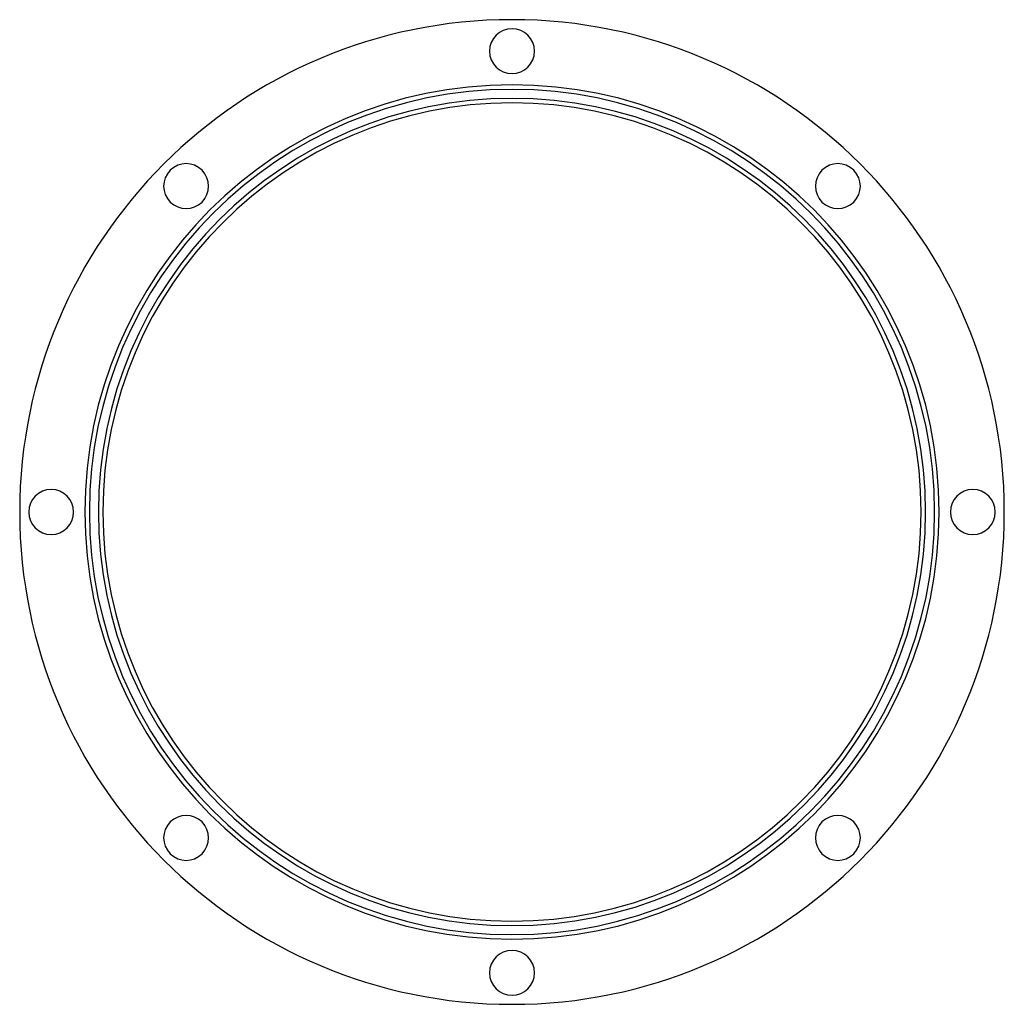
# Model space of a CAD drawing. Header units: millimetres. Extents: x -110 to 110, y -110 to 110.
import ezdxf

# ---------------------------------------------------------------- set-up
doc = ezdxf.new("R2010")
doc.units = ezdxf.units.MM
doc.layers.add('HIDDEN', color=7, linetype='Continuous')
doc.layers.add('THICK', color=7, linetype='Continuous')

msp = doc.modelspace()

# ---------------------------------------------------------------- linework, layer by layer
at = {"layer": 'HIDDEN'}
for radius, start, end in [(95, 0, 180), (94, 0, 180), (92, 0, 180), (95, 180, 0), (94, 180, 0), (92, 180, 0)]:
    msp.add_arc((0, 0), radius, start, end, dxfattribs=at)
at = {"layer": 'THICK'}
for centre, radius, start, end in [((0, 0), 109.5, 0, 180), ((0, 102.5), 5, 90, 270), ((0, 102.5), 5, 270, 90), ((0, 0), 91, 0, 180), ((-72.48, 72.48), 5, 315, 135), ((72.48, 72.48), 5, 45, 225), ((-72.48, 72.48), 5, 135, 315), ((72.48, 72.48), 5, 225, 45), ((-102.5, 0), 5, 0, 180), ((102.5, 0), 5, 0, 180), ((0, 0), 109.5, 180, 0), ((-102.5, 0), 5, 180, 0), ((0, 0), 91, 180, 0), ((102.5, 0), 5, 180, 0), ((-72.48, -72.48), 5, 45, 225), ((72.48, -72.48), 5, 315, 135), ((-72.48, -72.48), 5, 225, 45), ((72.48, -72.48), 5, 135, 315), ((0, -102.5), 5, 90, 270), ((0, -102.5), 5, 270, 90)]:
    msp.add_arc(centre, radius, start, end, dxfattribs=at)

doc.saveas('drawing.dxf')
